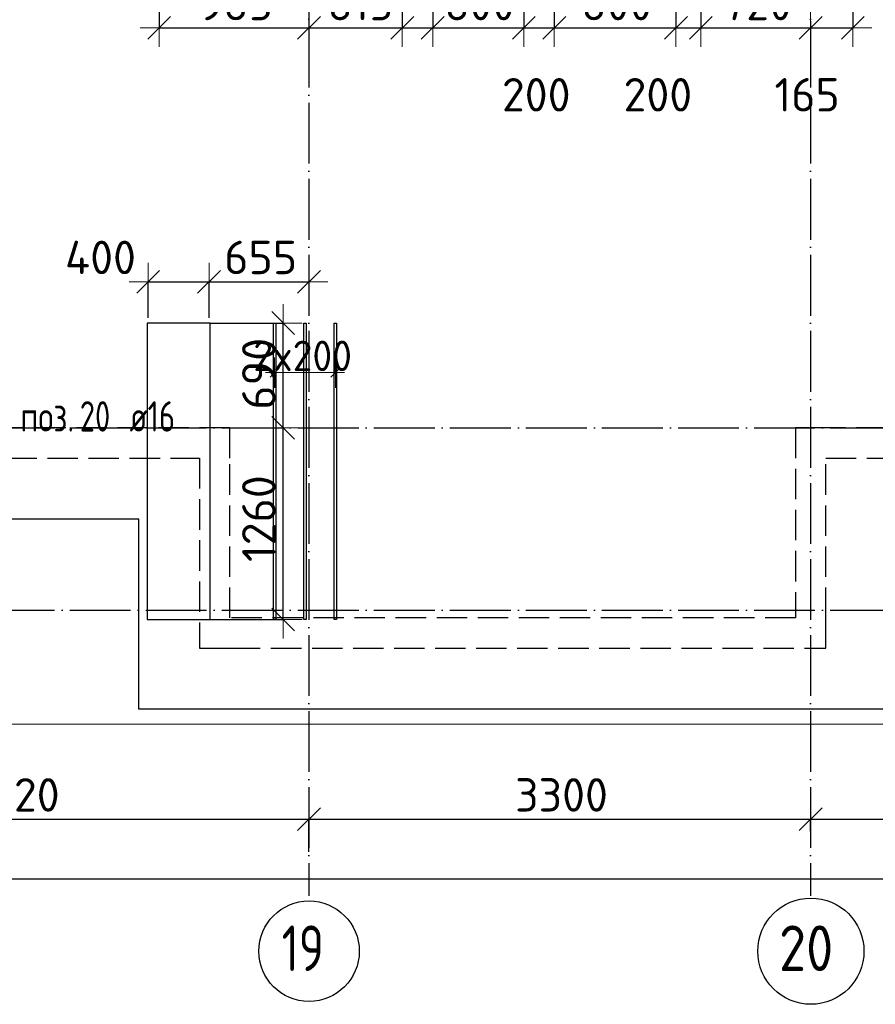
# Model space of a CAD drawing. Header units: millimetres. Extents: x 13527 to 139154, y -122592 to 61893.
# Tile 29 of 129: x 108877 to 114506, y -62592 to -56116. Entities that reach past the tile are written whole.
import ezdxf

# ---------------------------------------------------------------- set-up
doc = ezdxf.new("R2010")
doc.units = ezdxf.units.MM
doc.header["$PDMODE"] = 65
for name, pattern in [('______11', [500, 400, -50, 0, -50]), ('______2', [270, 200, -70]), ('______5', [1100, 800, -100, 100, -100])]:
    doc.linetypes.add(name, pattern=pattern)
for name, color, linetype, lineweight in [('Standard', 7, 'Continuous', 25), ('Размерная линия_ общее', 7, 'Continuous', 13), ('Стена_ общее', 7, 'Continuous', 35), ('Фундамент_ общее', 7, 'Continuous', 35)]:
    doc.layers.add(name, color=color, linetype=linetype, lineweight=lineweight)
doc.layers.add('Арм.стержн.Доп. Арм ниж.зоны У', color=7, linetype='Continuous', lineweight=35, true_color=0x1cff1c)
doc.layers.add('Осевая линия_ общее', color=7, linetype='______5', lineweight=13, true_color=0xa0a0a0)
doc.styles.add('ISOCPEUR', font='ISOCPEUR')
doc.dimstyles.new('DIMSTYLE_13', dxfattribs={"dimtxt": 220, "dimasz": 250, "dimexe": 0, "dimexo": 0, "dimgap": 110, "dimtad": 0, "dimdec": 0, "dimrnd": 5, "dimzin": 12, "dimdsep": 46, "dimtxsty": 'ISOCPEUR', "dimblk1": 'ALL_ML_STRICH', "dimblk2": 'ALL_ML_STRICH', "dimsah": 1, "dimcen": 0, "dimclrd": 7, "dimclre": 256, "dimclrt": 7, "dimadec": 0, "dimazin": 0, "dimtfac": 1, "dimtdec": 0, "dimtix": 1, "dimtmove": 2, "dimatfit": 3, "dimfxl": 0, "dimtvp": 1.2, "dimtzin": 0, "dimlwd": 0, "dimlwe": -3, "dimarcsym": 0})
doc.dimstyles.new('DIMSTYLE_16', dxfattribs={"dimtxt": 220, "dimasz": 250, "dimexe": 0, "dimexo": 0, "dimgap": 110, "dimtad": 2, "dimdec": 0, "dimrnd": 1, "dimzin": 12, "dimdsep": 46, "dimtxsty": 'ISOCPEUR', "dimblk1": 'ALL_ML_STRICH', "dimblk2": 'ALL_ML_STRICH', "dimsah": 1, "dimcen": 0, "dimclrd": 7, "dimclre": 256, "dimclrt": 7, "dimadec": 0, "dimazin": 0, "dimtfac": 1, "dimtdec": 0, "dimtix": 1, "dimtmove": 2, "dimatfit": 3, "dimfxl": 0, "dimtzin": 0, "dimlwd": 0, "dimlwe": -3, "dimarcsym": 0})
doc.dimstyles.new('DIMSTYLE_3', dxfattribs={"dimtxt": 220, "dimasz": 250, "dimexe": 0, "dimexo": 0, "dimgap": 110, "dimtad": 2, "dimdec": 0, "dimrnd": 5, "dimzin": 12, "dimdsep": 46, "dimtxsty": 'ISOCPEUR', "dimblk1": 'ALL_ML_STRICH', "dimblk2": 'ALL_ML_STRICH', "dimsah": 1, "dimcen": 0, "dimclrd": 7, "dimclre": 256, "dimclrt": 7, "dimadec": 0, "dimazin": 0, "dimtfac": 1, "dimtdec": 0, "dimtix": 1, "dimtmove": 2, "dimatfit": 3, "dimfxl": 0, "dimtvp": 1.2, "dimtzin": 0, "dimlwd": 0, "dimlwe": -3, "dimarcsym": 0})
doc.dimstyles.new('DIMSTYLE_5', dxfattribs={"dimtxt": 220, "dimasz": 250, "dimexe": 0, "dimexo": 0, "dimgap": 110, "dimtad": 2, "dimdec": 0, "dimrnd": 5, "dimzin": 12, "dimdsep": 46, "dimtxsty": 'ISOCPEUR', "dimblk1": 'ALL_ML_STRICH', "dimblk2": 'ALL_ML_STRICH', "dimsah": 1, "dimcen": 0, "dimclrd": 7, "dimclre": 256, "dimclrt": 7, "dimadec": 0, "dimazin": 0, "dimtfac": 1, "dimtdec": 0, "dimtix": 1, "dimtmove": 2, "dimatfit": 3, "dimfxl": 0, "dimtzin": 0, "dimlwd": 0, "dimlwe": -3, "dimarcsym": 0})

# ---------------------------------------------------------------- blocks, each defined once
blk = doc.blocks.new('СЛОЖНЫЙ_ОБЪЕКТ_3')
at = {"layer": 'Стена_ общее', "color": 9, "linetype": '______2', "lineweight": -3, "true_color": 0xc7c7c7, "transparency": 33554687}
for p, q in [((110260, -58800), (106960, -58800)), ((110260, -59000), (110260, -58800)), ((113980, -58800), (113980, -60050)), ((114180, -58800), (113980, -58800)), ((117280, -58800), (114180, -58800)), ((103660, -59000), (110060, -59000)), ((110060, -59000), (110060, -60250)), ((110260, -60050), (110260, -59000)), ((114180, -60050), (114180, -59000)), ((114180, -59000), (117280, -59000)), ((113980, -60050), (110260, -60050)), ((114180, -60250), (114180, -60050)), ((110060, -60250), (110260, -60250)), ((110260, -60250), (114180, -60250))]:
    blk.add_line(p, q, dxfattribs=at)
blk = doc.blocks.new('ALL_ML_STRICH')
at = {"color": 0, "linetype": 'ByBlock', "lineweight": -2}
for p, q in [((-0.3, -0.3), (0.3, 0.3)), ((0, -0.5), (0, 0.5)), ((-1, 0), (0.5, 0))]:
    blk.add_line(p, q, dxfattribs=at)
blk = doc.blocks.new('*D213')
at = {"layer": 'DEFPOINTS', "color": 7, "linetype": 'Continuous', "lineweight": 13, "transparency": 33554687}
for p in [(109722.7, -57839.5), (109722.7, -58176.8), (110122.7, -58176.8)]:
    blk.add_point(p, dxfattribs=at)
at = {"layer": 'Размерная линия_ общее', "color": 253, "linetype": 'Continuous', "lineweight": -2, "true_color": 0xa0a0a0, "transparency": 33554687}
for p, q in [((109722.7, -58076.8), (109722.7, -57839.5)), ((110122.7, -58076.8), (110122.7, -57839.5))]:
    blk.add_line(p, q, dxfattribs=at)
at = {"layer": 'Размерная линия_ общее', "color": 7, "linetype": 'Continuous', "lineweight": -2, "transparency": 33554687}
blk.add_line((109722.7, -57839.5), (110122.7, -57839.5), dxfattribs=at)
at = {"layer": 'Размерная линия_ общее', "color": 7, "linetype": 'Continuous', "lineweight": 13, "transparency": 33554687, "xscale": 250, "yscale": 250, "zscale": 250, "rotation": 180}
blk.add_blockref('ALL_ML_STRICH', (109722.7, -57839.5), dxfattribs=at)
at = {"layer": 'Размерная линия_ общее', "color": 7, "linetype": 'Continuous', "lineweight": 13, "transparency": 33554687, "xscale": 250, "yscale": 250, "zscale": 250}
blk.add_blockref('ALL_ML_STRICH', (110122.7, -57839.5), dxfattribs=at)
at = {"layer": 'Размерная линия_ общее', "color": 7, "linetype": 'Continuous', "lineweight": 13, "transparency": 33554687, "insert": (109408.4, -57679.4), "char_height": 220, "width": 660, "attachment_point": 5, "style": 'ISOCPEUR'}
blk.add_mtext('\\A1;{400}', dxfattribs=at)
blk = doc.blocks.new('*D214')
at = {"layer": 'DEFPOINTS', "color": 7, "linetype": 'Continuous', "lineweight": 13, "transparency": 33554687}
for p in [(110122.7, -57839.5), (110780, -57949.1), (110122.7, -58176.8)]:
    blk.add_point(p, dxfattribs=at)
at = {"layer": 'Размерная линия_ общее', "color": 253, "linetype": 'Continuous', "lineweight": -2, "true_color": 0xa0a0a0, "transparency": 33554687}
for p, q in [((110122.7, -58076.8), (110122.7, -57839.5)), ((110780, -57839.5), (110780, -57839.5))]:
    blk.add_line(p, q, dxfattribs=at)
at = {"layer": 'Размерная линия_ общее', "color": 7, "linetype": 'Continuous', "lineweight": -2, "transparency": 33554687}
blk.add_line((110122.7, -57839.5), (110780, -57839.5), dxfattribs=at)
at = {"layer": 'Размерная линия_ общее', "color": 7, "linetype": 'Continuous', "lineweight": 13, "transparency": 33554687, "xscale": 250, "yscale": 250, "zscale": 250, "rotation": 180}
blk.add_blockref('ALL_ML_STRICH', (110122.7, -57839.5), dxfattribs=at)
at = {"layer": 'Размерная линия_ общее', "color": 7, "linetype": 'Continuous', "lineweight": 13, "transparency": 33554687, "xscale": 250, "yscale": 250, "zscale": 250}
blk.add_blockref('ALL_ML_STRICH', (110780, -57839.5), dxfattribs=at)
at = {"layer": 'Размерная линия_ общее', "color": 7, "linetype": 'Continuous', "lineweight": 13, "transparency": 33554687, "insert": (110462.4, -57679.5), "char_height": 220, "width": 660, "attachment_point": 5, "style": 'ISOCPEUR'}
blk.add_mtext('\\A1;{655}', dxfattribs=at)
blk = doc.blocks.new('*D215')
at = {"layer": 'DEFPOINTS', "color": 7, "linetype": 'Continuous', "lineweight": 13, "transparency": 33554687}
for p in [(110610.7, -58800), (109998.4, -60060.9), (110610.1, -60060.9)]:
    blk.add_point(p, dxfattribs=at)
at = {"layer": 'Размерная линия_ общее', "color": 253, "linetype": 'Continuous', "lineweight": -2, "true_color": 0xa0a0a0, "transparency": 33554687}
for p, q in [((110610.1, -58800), (110610.1, -58800)), ((110098.4, -60060.9), (110610.1, -60060.9))]:
    blk.add_line(p, q, dxfattribs=at)
at = {"layer": 'Размерная линия_ общее', "color": 7, "linetype": 'Continuous', "lineweight": -2, "transparency": 33554687}
blk.add_line((110610.1, -60060.9), (110610.1, -58800), dxfattribs=at)
at = {"layer": 'Размерная линия_ общее', "color": 7, "linetype": 'Continuous', "lineweight": 13, "transparency": 33554687, "xscale": 250, "yscale": 250, "zscale": 250}
for p, rotation in [((110610.1, -58800), 90), ((110610.1, -60060.9), 270)]:
    blk.add_blockref('ALL_ML_STRICH', p, dxfattribs=dict(at, rotation=rotation))
at = {"layer": 'Размерная линия_ общее', "color": 7, "linetype": 'Continuous', "lineweight": 13, "transparency": 33554687, "insert": (110450.1, -59397.4), "char_height": 220, "width": 880, "attachment_point": 5, "rotation": 90, "style": 'ISOCPEUR'}
blk.add_mtext('\\A1;{1260}', dxfattribs=at)
blk = doc.blocks.new('*D216')
at = {"layer": 'DEFPOINTS', "color": 7, "linetype": 'Continuous', "lineweight": 13, "transparency": 33554687}
for p in [(110028.4, -58110.9), (110610.1, -58800), (110610.7, -58800)]:
    blk.add_point(p, dxfattribs=at)
at = {"layer": 'Размерная линия_ общее', "color": 253, "linetype": 'Continuous', "lineweight": -2, "true_color": 0xa0a0a0, "transparency": 33554687}
for p, q in [((110128.4, -58110.9), (110610.1, -58110.9)), ((110610.1, -58800), (110610.1, -58800))]:
    blk.add_line(p, q, dxfattribs=at)
at = {"layer": 'Размерная линия_ общее', "color": 7, "linetype": 'Continuous', "lineweight": -2, "transparency": 33554687}
blk.add_line((110610.1, -58800), (110610.1, -58110.9), dxfattribs=at)
at = {"layer": 'Размерная линия_ общее', "color": 7, "linetype": 'Continuous', "lineweight": 13, "transparency": 33554687, "xscale": 250, "yscale": 250, "zscale": 250}
for p, rotation in [((110610.1, -58110.9), 90), ((110610.1, -58800), 270)]:
    blk.add_blockref('ALL_ML_STRICH', p, dxfattribs=dict(at, rotation=rotation))
at = {"layer": 'Размерная линия_ общее', "color": 7, "linetype": 'Continuous', "lineweight": 13, "transparency": 33554687, "insert": (110450.1, -58444.4), "char_height": 220, "width": 660, "attachment_point": 5, "rotation": 90, "style": 'ISOCPEUR'}
blk.add_mtext('\\A1;{690}', dxfattribs=at)
blk = doc.blocks.new('*D237')
at = {"layer": 'DEFPOINTS', "color": 7, "linetype": 'Continuous', "lineweight": 13, "transparency": 33554687}
for p in [(109794, -54209.7), (110780, -54749.9), (109794, -56169.6)]:
    blk.add_point(p, dxfattribs=at)
at = {"layer": 'Размерная линия_ общее', "color": 253, "linetype": 'Continuous', "lineweight": -2, "true_color": 0xa0a0a0, "transparency": 33554687}
for p, q in [((109794, -54309.7), (109794, -56169.6)), ((110780, -54849.9), (110780, -56169.6))]:
    blk.add_line(p, q, dxfattribs=at)
at = {"layer": 'Размерная линия_ общее', "color": 7, "linetype": 'Continuous', "lineweight": -2, "transparency": 33554687}
blk.add_line((109794, -56169.6), (110780, -56169.6), dxfattribs=at)
at = {"layer": 'Размерная линия_ общее', "color": 7, "linetype": 'Continuous', "lineweight": 13, "transparency": 33554687, "xscale": 250, "yscale": 250, "zscale": 250, "rotation": 180}
blk.add_blockref('ALL_ML_STRICH', (109794, -56169.6), dxfattribs=at)
at = {"layer": 'Размерная линия_ общее', "color": 7, "linetype": 'Continuous', "lineweight": 13, "transparency": 33554687, "xscale": 250, "yscale": 250, "zscale": 250}
blk.add_blockref('ALL_ML_STRICH', (110780, -56169.6), dxfattribs=at)
at = {"layer": 'Размерная линия_ общее', "color": 7, "linetype": 'Continuous', "lineweight": 13, "transparency": 33554687, "insert": (110298, -56009.6), "char_height": 220, "width": 660, "attachment_point": 5, "style": 'ISOCPEUR'}
blk.add_mtext('\\A1;{985}', dxfattribs=at)
blk = doc.blocks.new('*D238')
at = {"layer": 'DEFPOINTS', "color": 7, "linetype": 'Continuous', "lineweight": 13, "transparency": 33554687}
for p in [(111394, -54213.8), (110780, -54749.9), (110780, -56169.6)]:
    blk.add_point(p, dxfattribs=at)
at = {"layer": 'Размерная линия_ общее', "color": 253, "linetype": 'Continuous', "lineweight": -2, "true_color": 0xa0a0a0, "transparency": 33554687}
for p, q in [((111394, -54313.8), (111394, -56169.6)), ((110780, -54849.9), (110780, -56169.6))]:
    blk.add_line(p, q, dxfattribs=at)
at = {"layer": 'Размерная линия_ общее', "color": 7, "linetype": 'Continuous', "lineweight": -2, "transparency": 33554687}
blk.add_line((110780, -56169.6), (111394, -56169.6), dxfattribs=at)
at = {"layer": 'Размерная линия_ общее', "color": 7, "linetype": 'Continuous', "lineweight": 13, "transparency": 33554687, "xscale": 250, "yscale": 250, "zscale": 250, "rotation": 180}
blk.add_blockref('ALL_ML_STRICH', (110780, -56169.6), dxfattribs=at)
at = {"layer": 'Размерная линия_ общее', "color": 7, "linetype": 'Continuous', "lineweight": 13, "transparency": 33554687, "xscale": 250, "yscale": 250, "zscale": 250}
blk.add_blockref('ALL_ML_STRICH', (111394, -56169.6), dxfattribs=at)
at = {"layer": 'Размерная линия_ общее', "color": 7, "linetype": 'Continuous', "lineweight": 13, "transparency": 33554687, "insert": (111120, -56009.6), "char_height": 220, "width": 660, "attachment_point": 5, "style": 'ISOCPEUR'}
blk.add_mtext('\\A1;{615}', dxfattribs=at)
blk = doc.blocks.new('*D239')
at = {"layer": 'DEFPOINTS', "color": 7, "linetype": 'Continuous', "lineweight": 13, "transparency": 33554687}
for p in [(111394, -54213.8), (111594, -54584.4), (111394, -56169.6)]:
    blk.add_point(p, dxfattribs=at)
at = {"layer": 'Размерная линия_ общее', "color": 253, "linetype": 'Continuous', "lineweight": -2, "true_color": 0xa0a0a0, "transparency": 33554687}
for p, q in [((111394, -54313.8), (111394, -56169.6)), ((111594, -54684.4), (111594, -56169.6))]:
    blk.add_line(p, q, dxfattribs=at)
at = {"layer": 'Размерная линия_ общее', "color": 7, "linetype": 'Continuous', "lineweight": -2, "transparency": 33554687}
blk.add_line((111394, -56169.6), (111594, -56169.6), dxfattribs=at)
at = {"layer": 'Размерная линия_ общее', "color": 7, "linetype": 'Continuous', "lineweight": 13, "transparency": 33554687, "xscale": 250, "yscale": 250, "zscale": 250, "rotation": 180}
blk.add_blockref('ALL_ML_STRICH', (111394, -56169.6), dxfattribs=at)
at = {"layer": 'Размерная линия_ общее', "color": 7, "linetype": 'Continuous', "lineweight": 13, "transparency": 33554687, "xscale": 250, "yscale": 250, "zscale": 250}
blk.add_blockref('ALL_ML_STRICH', (111594, -56169.6), dxfattribs=at)
at = {"layer": 'Размерная линия_ общее', "color": 7, "linetype": 'Continuous', "lineweight": 13, "transparency": 33554687, "insert": (112275, -56609.6), "char_height": 220, "width": 660, "attachment_point": 5, "style": 'ISOCPEUR'}
blk.add_mtext('\\A1;{200}', dxfattribs=at)
blk = doc.blocks.new('*D240')
at = {"layer": 'DEFPOINTS', "color": 7, "linetype": 'Continuous', "lineweight": 13, "transparency": 33554687}
for p in [(111594, -54584.4), (112194, -54643.7), (111594, -56169.6)]:
    blk.add_point(p, dxfattribs=at)
at = {"layer": 'Размерная линия_ общее', "color": 253, "linetype": 'Continuous', "lineweight": -2, "true_color": 0xa0a0a0, "transparency": 33554687}
for p, q in [((111594, -54684.4), (111594, -56169.6)), ((112194, -54743.7), (112194, -56169.6))]:
    blk.add_line(p, q, dxfattribs=at)
at = {"layer": 'Размерная линия_ общее', "color": 7, "linetype": 'Continuous', "lineweight": -2, "transparency": 33554687}
blk.add_line((111594, -56169.6), (112194, -56169.6), dxfattribs=at)
at = {"layer": 'Размерная линия_ общее', "color": 7, "linetype": 'Continuous', "lineweight": 13, "transparency": 33554687, "xscale": 250, "yscale": 250, "zscale": 250, "rotation": 180}
blk.add_blockref('ALL_ML_STRICH', (111594, -56169.6), dxfattribs=at)
at = {"layer": 'Размерная линия_ общее', "color": 7, "linetype": 'Continuous', "lineweight": 13, "transparency": 33554687, "xscale": 250, "yscale": 250, "zscale": 250}
blk.add_blockref('ALL_ML_STRICH', (112194, -56169.6), dxfattribs=at)
at = {"layer": 'Размерная линия_ общее', "color": 7, "linetype": 'Continuous', "lineweight": 13, "transparency": 33554687, "insert": (111905, -56009.6), "char_height": 220, "width": 660, "attachment_point": 5, "style": 'ISOCPEUR'}
blk.add_mtext('\\A1;{600}', dxfattribs=at)
blk = doc.blocks.new('*D241')
at = {"layer": 'DEFPOINTS', "color": 7, "linetype": 'Continuous', "lineweight": 13, "transparency": 33554687}
for p in [(112194, -54643.7), (112394, -54897.7), (112194, -56169.6)]:
    blk.add_point(p, dxfattribs=at)
at = {"layer": 'Размерная линия_ общее', "color": 253, "linetype": 'Continuous', "lineweight": -2, "true_color": 0xa0a0a0, "transparency": 33554687}
for p, q in [((112194, -54743.7), (112194, -56169.6)), ((112394, -54997.7), (112394, -56169.6))]:
    blk.add_line(p, q, dxfattribs=at)
at = {"layer": 'Размерная линия_ общее', "color": 7, "linetype": 'Continuous', "lineweight": -2, "transparency": 33554687}
blk.add_line((112194, -56169.6), (112394, -56169.6), dxfattribs=at)
at = {"layer": 'Размерная линия_ общее', "color": 7, "linetype": 'Continuous', "lineweight": 13, "transparency": 33554687, "xscale": 250, "yscale": 250, "zscale": 250, "rotation": 180}
blk.add_blockref('ALL_ML_STRICH', (112194, -56169.6), dxfattribs=at)
at = {"layer": 'Размерная линия_ общее', "color": 7, "linetype": 'Continuous', "lineweight": 13, "transparency": 33554687, "xscale": 250, "yscale": 250, "zscale": 250}
blk.add_blockref('ALL_ML_STRICH', (112394, -56169.6), dxfattribs=at)
at = {"layer": 'Размерная линия_ общее', "color": 7, "linetype": 'Continuous', "lineweight": 13, "transparency": 33554687, "insert": (113075, -56609.6), "char_height": 220, "width": 660, "attachment_point": 5, "style": 'ISOCPEUR'}
blk.add_mtext('\\A1;{200}', dxfattribs=at)
blk = doc.blocks.new('*D242')
at = {"layer": 'DEFPOINTS', "color": 7, "linetype": 'Continuous', "lineweight": 13, "transparency": 33554687}
for p in [(112394, -54897.7), (113194, -54891.8), (112394, -56169.6)]:
    blk.add_point(p, dxfattribs=at)
at = {"layer": 'Размерная линия_ общее', "color": 253, "linetype": 'Continuous', "lineweight": -2, "true_color": 0xa0a0a0, "transparency": 33554687}
for p, q in [((112394, -54997.7), (112394, -56169.6)), ((113194, -54991.8), (113194, -56169.6))]:
    blk.add_line(p, q, dxfattribs=at)
at = {"layer": 'Размерная линия_ общее', "color": 7, "linetype": 'Continuous', "lineweight": -2, "transparency": 33554687}
blk.add_line((112394, -56169.6), (113194, -56169.6), dxfattribs=at)
at = {"layer": 'Размерная линия_ общее', "color": 7, "linetype": 'Continuous', "lineweight": 13, "transparency": 33554687, "xscale": 250, "yscale": 250, "zscale": 250, "rotation": 180}
blk.add_blockref('ALL_ML_STRICH', (112394, -56169.6), dxfattribs=at)
at = {"layer": 'Размерная линия_ общее', "color": 7, "linetype": 'Continuous', "lineweight": 13, "transparency": 33554687, "xscale": 250, "yscale": 250, "zscale": 250}
blk.add_blockref('ALL_ML_STRICH', (113194, -56169.6), dxfattribs=at)
at = {"layer": 'Размерная линия_ общее', "color": 7, "linetype": 'Continuous', "lineweight": 13, "transparency": 33554687, "insert": (112805, -56009.6), "char_height": 220, "width": 660, "attachment_point": 5, "style": 'ISOCPEUR'}
blk.add_mtext('\\A1;{800}', dxfattribs=at)
blk = doc.blocks.new('*D243')
at = {"layer": 'DEFPOINTS', "color": 7, "linetype": 'Continuous', "lineweight": 13, "transparency": 33554687}
for p in [(113194, -54891.8), (113357.7, -55344.7), (113194, -56169.6)]:
    blk.add_point(p, dxfattribs=at)
at = {"layer": 'Размерная линия_ общее', "color": 253, "linetype": 'Continuous', "lineweight": -2, "true_color": 0xa0a0a0, "transparency": 33554687}
for p, q in [((113194, -54991.8), (113194, -56169.6)), ((113357.7, -55444.7), (113357.7, -56169.6))]:
    blk.add_line(p, q, dxfattribs=at)
at = {"layer": 'Размерная линия_ общее', "color": 7, "linetype": 'Continuous', "lineweight": -2, "transparency": 33554687}
blk.add_line((113194, -56169.6), (113357.7, -56169.6), dxfattribs=at)
at = {"layer": 'Размерная линия_ общее', "color": 7, "linetype": 'Continuous', "lineweight": 13, "transparency": 33554687, "xscale": 250, "yscale": 250, "zscale": 250, "rotation": 180}
blk.add_blockref('ALL_ML_STRICH', (113194, -56169.6), dxfattribs=at)
at = {"layer": 'Размерная линия_ общее', "color": 7, "linetype": 'Continuous', "lineweight": 13, "transparency": 33554687, "xscale": 250, "yscale": 250, "zscale": 250}
blk.add_blockref('ALL_ML_STRICH', (113357.7, -56169.6), dxfattribs=at)
at = {"layer": 'Размерная линия_ общее', "color": 7, "linetype": 'Continuous', "lineweight": 13, "transparency": 33554687, "insert": (114056.9, -56609.6), "char_height": 220, "width": 660, "attachment_point": 5, "style": 'ISOCPEUR'}
blk.add_mtext('\\A1;{165}', dxfattribs=at)
blk = doc.blocks.new('*D244')
at = {"layer": 'DEFPOINTS', "color": 7, "linetype": 'Continuous', "lineweight": 13, "transparency": 33554687}
for p in [(113357.7, -55344.7), (114080, -56026.2), (113357.7, -56169.6)]:
    blk.add_point(p, dxfattribs=at)
at = {"layer": 'Размерная линия_ общее', "color": 253, "linetype": 'Continuous', "lineweight": -2, "true_color": 0xa0a0a0, "transparency": 33554687}
for p, q in [((113357.7, -55444.7), (113357.7, -56169.6)), ((114080, -56126.2), (114080, -56169.6))]:
    blk.add_line(p, q, dxfattribs=at)
at = {"layer": 'Размерная линия_ общее', "color": 7, "linetype": 'Continuous', "lineweight": -2, "transparency": 33554687}
blk.add_line((113357.7, -56169.6), (114080, -56169.6), dxfattribs=at)
at = {"layer": 'Размерная линия_ общее', "color": 7, "linetype": 'Continuous', "lineweight": 13, "transparency": 33554687, "xscale": 250, "yscale": 250, "zscale": 250, "rotation": 180}
blk.add_blockref('ALL_ML_STRICH', (113357.7, -56169.6), dxfattribs=at)
at = {"layer": 'Размерная линия_ общее', "color": 7, "linetype": 'Continuous', "lineweight": 13, "transparency": 33554687, "xscale": 250, "yscale": 250, "zscale": 250}
blk.add_blockref('ALL_ML_STRICH', (114080, -56169.6), dxfattribs=at)
at = {"layer": 'Размерная линия_ общее', "color": 7, "linetype": 'Continuous', "lineweight": 13, "transparency": 33554687, "insert": (113729.9, -56009.6), "char_height": 220, "width": 660, "attachment_point": 5, "style": 'ISOCPEUR'}
blk.add_mtext('\\A1;{720}', dxfattribs=at)
blk = doc.blocks.new('*D245')
at = {"layer": 'DEFPOINTS', "color": 7, "linetype": 'Continuous', "lineweight": 13, "transparency": 33554687}
for p in [(114357.7, -55332.5), (114080, -56026.2), (114080, -56169.6)]:
    blk.add_point(p, dxfattribs=at)
at = {"layer": 'Размерная линия_ общее', "color": 253, "linetype": 'Continuous', "lineweight": -2, "true_color": 0xa0a0a0, "transparency": 33554687}
for p, q in [((114357.7, -55432.5), (114357.7, -56169.6)), ((114080, -56126.2), (114080, -56169.6))]:
    blk.add_line(p, q, dxfattribs=at)
at = {"layer": 'Размерная линия_ общее', "color": 7, "linetype": 'Continuous', "lineweight": -2, "transparency": 33554687}
blk.add_line((114080, -56169.6), (114357.7, -56169.6), dxfattribs=at)
at = {"layer": 'Размерная линия_ общее', "color": 7, "linetype": 'Continuous', "lineweight": 13, "transparency": 33554687, "xscale": 250, "yscale": 250, "zscale": 250, "rotation": 180}
blk.add_blockref('ALL_ML_STRICH', (114080, -56169.6), dxfattribs=at)
at = {"layer": 'Размерная линия_ общее', "color": 7, "linetype": 'Continuous', "lineweight": 13, "transparency": 33554687, "xscale": 250, "yscale": 250, "zscale": 250}
blk.add_blockref('ALL_ML_STRICH', (114357.7, -56169.6), dxfattribs=at)
at = {"layer": 'Размерная линия_ общее', "color": 7, "linetype": 'Continuous', "lineweight": 13, "transparency": 33554687, "insert": (114999.9, -56609.6), "char_height": 220, "width": 660, "attachment_point": 5, "style": 'ISOCPEUR'}
blk.add_mtext('\\A1;{280}', dxfattribs=at)
blk = doc.blocks.new('*D611')
at = {"layer": 'DEFPOINTS', "color": 7, "linetype": 'Continuous', "lineweight": 13, "transparency": 33554687}
for p in [(106860, -61374.3), (106860, -61607.9), (110780, -61607.9)]:
    blk.add_point(p, dxfattribs=at)
at = {"layer": 'Размерная линия_ общее', "color": 253, "linetype": 'Continuous', "lineweight": -2, "true_color": 0xa0a0a0, "transparency": 33554687}
for p, q in [((106860, -61587.9), (106860, -61374.3)), ((110780, -61587.9), (110780, -61374.3))]:
    blk.add_line(p, q, dxfattribs=at)
at = {"layer": 'Размерная линия_ общее', "color": 7, "linetype": 'Continuous', "lineweight": -2, "transparency": 33554687}
blk.add_line((106860, -61374.3), (110780, -61374.3), dxfattribs=at)
at = {"layer": 'Размерная линия_ общее', "color": 7, "linetype": 'Continuous', "lineweight": 13, "transparency": 33554687, "xscale": 250, "yscale": 250, "zscale": 250, "rotation": 180}
blk.add_blockref('ALL_ML_STRICH', (106860, -61374.3), dxfattribs=at)
at = {"layer": 'Размерная линия_ общее', "color": 7, "linetype": 'Continuous', "lineweight": 13, "transparency": 33554687, "xscale": 250, "yscale": 250, "zscale": 250}
blk.add_blockref('ALL_ML_STRICH', (110780, -61374.3), dxfattribs=at)
at = {"layer": 'Размерная линия_ общее', "color": 7, "linetype": 'Continuous', "lineweight": 13, "transparency": 33554687, "insert": (108831, -61214.3), "char_height": 220, "width": 880, "attachment_point": 5, "style": 'ISOCPEUR'}
blk.add_mtext('\\A1;{3920}', dxfattribs=at)
blk = doc.blocks.new('*D612')
at = {"layer": 'DEFPOINTS', "color": 7, "linetype": 'Continuous', "lineweight": 13, "transparency": 33554687}
for p in [(110780, -61374.3), (114080, -61473), (110780, -61607.9)]:
    blk.add_point(p, dxfattribs=at)
at = {"layer": 'Размерная линия_ общее', "color": 253, "linetype": 'Continuous', "lineweight": -2, "true_color": 0xa0a0a0, "transparency": 33554687}
for p, q in [((110780, -61587.9), (110780, -61374.3)), ((114080, -61453), (114080, -61374.3))]:
    blk.add_line(p, q, dxfattribs=at)
at = {"layer": 'Размерная линия_ общее', "color": 7, "linetype": 'Continuous', "lineweight": -2, "transparency": 33554687}
blk.add_line((110780, -61374.3), (114080, -61374.3), dxfattribs=at)
at = {"layer": 'Размерная линия_ общее', "color": 7, "linetype": 'Continuous', "lineweight": 13, "transparency": 33554687, "xscale": 250, "yscale": 250, "zscale": 250, "rotation": 180}
blk.add_blockref('ALL_ML_STRICH', (110780, -61374.3), dxfattribs=at)
at = {"layer": 'Размерная линия_ общее', "color": 7, "linetype": 'Continuous', "lineweight": 13, "transparency": 33554687, "xscale": 250, "yscale": 250, "zscale": 250}
blk.add_blockref('ALL_ML_STRICH', (114080, -61374.3), dxfattribs=at)
at = {"layer": 'Размерная линия_ общее', "color": 7, "linetype": 'Continuous', "lineweight": 13, "transparency": 33554687, "insert": (112441, -61214.3), "char_height": 220, "width": 880, "attachment_point": 5, "style": 'ISOCPEUR'}
blk.add_mtext('\\A1;{3300}', dxfattribs=at)
blk = doc.blocks.new('*D613')
at = {"layer": 'DEFPOINTS', "color": 7, "linetype": 'Continuous', "lineweight": 13, "transparency": 33554687}
for p in [(114080, -61374.3), (117380, -61386.3), (114080, -61473)]:
    blk.add_point(p, dxfattribs=at)
at = {"layer": 'Размерная линия_ общее', "color": 253, "linetype": 'Continuous', "lineweight": -2, "true_color": 0xa0a0a0, "transparency": 33554687}
for p, q in [((114080, -61453), (114080, -61374.3)), ((117380, -61406.3), (117380, -61374.3))]:
    blk.add_line(p, q, dxfattribs=at)
at = {"layer": 'Размерная линия_ общее', "color": 7, "linetype": 'Continuous', "lineweight": -2, "transparency": 33554687}
blk.add_line((114080, -61374.3), (117380, -61374.3), dxfattribs=at)
at = {"layer": 'Размерная линия_ общее', "color": 7, "linetype": 'Continuous', "lineweight": 13, "transparency": 33554687, "xscale": 250, "yscale": 250, "zscale": 250, "rotation": 180}
blk.add_blockref('ALL_ML_STRICH', (114080, -61374.3), dxfattribs=at)
at = {"layer": 'Размерная линия_ общее', "color": 7, "linetype": 'Continuous', "lineweight": 13, "transparency": 33554687, "xscale": 250, "yscale": 250, "zscale": 250}
blk.add_blockref('ALL_ML_STRICH', (117380, -61374.3), dxfattribs=at)
at = {"layer": 'Размерная линия_ общее', "color": 7, "linetype": 'Continuous', "lineweight": 13, "transparency": 33554687, "insert": (115741, -61214.3), "char_height": 220, "width": 880, "attachment_point": 5, "style": 'ISOCPEUR'}
blk.add_mtext('\\A1;{3300}', dxfattribs=at)
blk = doc.blocks.new('*D614')
at = {"layer": 'DEFPOINTS', "color": 7, "linetype": 'Continuous', "lineweight": 13, "transparency": 33554687}
for p in [(75300, -61766.4), (75300, -61877.9), (117380, -61877.9)]:
    blk.add_point(p, dxfattribs=at)
at = {"layer": 'Размерная линия_ общее', "color": 253, "linetype": 'Continuous', "lineweight": -2, "true_color": 0xa0a0a0, "transparency": 33554687}
for p, q in [((75300, -61977.9), (75300, -61766.4)), ((117380, -61977.9), (117380, -61766.4))]:
    blk.add_line(p, q, dxfattribs=at)
at = {"layer": 'Размерная линия_ общее', "color": 7, "linetype": 'Continuous', "lineweight": -2, "transparency": 33554687}
blk.add_line((75300, -61766.4), (117380, -61766.4), dxfattribs=at)
at = {"layer": 'Размерная линия_ общее', "color": 7, "linetype": 'Continuous', "lineweight": 13, "transparency": 33554687, "xscale": 250, "yscale": 250, "zscale": 250, "rotation": 180}
blk.add_blockref('ALL_ML_STRICH', (75300, -61766.4), dxfattribs=at)
at = {"layer": 'Размерная линия_ общее', "color": 7, "linetype": 'Continuous', "lineweight": 13, "transparency": 33554687, "xscale": 250, "yscale": 250, "zscale": 250}
blk.add_blockref('ALL_ML_STRICH', (117380, -61766.4), dxfattribs=at)
at = {"layer": 'Размерная линия_ общее', "color": 7, "linetype": 'Continuous', "lineweight": 13, "transparency": 33554687, "insert": (96340, -61606.4), "char_height": 220, "width": 1100, "attachment_point": 5, "style": 'ISOCPEUR'}
blk.add_mtext('\\A1;{42080}', dxfattribs=at)

msp = doc.modelspace()

# ---------------------------------------------------------------- linework, layer by layer
at = {"layer": 'Standard', "color": 7, "linetype": 'Continuous', "lineweight": 13, "transparency": 33554687}
msp.add_lwpolyline([(75100, -60750), (117980, -60750), (117980, -43560), (75100, -43560), (75100, -60750)], dxfattribs=at)
at = {"layer": 'Арм.стержн.Доп. Арм ниж.зоны У', "color": 253, "linetype": 'Continuous', "lineweight": -3, "true_color": 0xa0a0a0, "transparency": 33554687}
for p, q in [((110553.7, -58436.8), (110553.7, -58336.8)), ((110953.7, -58436.8), (110953.7, -58336.8)), ((110553.7, -58436.8), (110553.7, -58536.8)), ((110953.7, -58436.8), (110953.7, -58536.8))]:
    msp.add_line(p, q, dxfattribs=at)
at = {"layer": 'Арм.стержн.Доп. Арм ниж.зоны У', "color": 7, "linetype": 'Continuous', "lineweight": 25, "transparency": 33554687}
for p, q in [((110523.7, -58466.8), (110583.7, -58406.8)), ((110923.7, -58466.8), (110983.7, -58406.8))]:
    msp.add_line(p, q, dxfattribs=at)
at = {"layer": 'Арм.стержн.Доп. Арм ниж.зоны У', "color": 7, "linetype": 'Continuous', "lineweight": 13, "transparency": 33554687}
for p, q in [((110553.7, -58436.8), (110493.7, -58436.8)), ((110553.7, -58436.8), (110953.7, -58436.8)), ((110953.7, -58436.8), (111013.7, -58436.8))]:
    msp.add_line(p, q, dxfattribs=at)
at = {"layer": 'Арм.стержн.Доп. Арм ниж.зоны У', "color": 52, "linetype": 'Continuous', "lineweight": 25, "transparency": 33554687}
msp.add_lwpolyline([(110130.7, -60060.9), (110130.7, -58110.9), (109714.7, -58110.9), (109714.7, -60060.9), (110130.7, -60060.9)], dxfattribs=at)
at = {"layer": 'Арм.стержн.Доп. Арм ниж.зоны У', "color": 41, "linetype": 'Continuous', "lineweight": 25, "transparency": 33554687}
for points in [[(110561.7, -58110.9), (110561.7, -60060.9), (110545.7, -60060.9), (110545.7, -58110.9), (110561.7, -58110.9)], [(110761.7, -58110.9), (110761.7, -60060.9), (110745.7, -60060.9), (110745.7, -58110.9), (110761.7, -58110.9)], [(110961.7, -58110.9), (110961.7, -60060.9), (110945.7, -60060.9), (110945.7, -58110.9), (110961.7, -58110.9)]]:
    msp.add_lwpolyline(points, dxfattribs=at)
at = {"layer": 'Осевая линия_ общее', "color": 253, "linetype": '______11', "lineweight": -3, "true_color": 0xa0a0a0, "transparency": 33554687}
for p, q in [((110780, -43660), (110780, -61877.9)), ((114080, -43660), (114080, -61877.9)), ((75200, -58800), (119325.4, -58800)), ((75200, -60000), (119325.4, -60000))]:
    msp.add_line(p, q, dxfattribs=at)
at = {"layer": 'Осевая линия_ общее', "color": 7, "linetype": 'Continuous', "lineweight": -3, "transparency": 33554687}
for centre, radius in [((114081.8, -62242.4), 349.3), ((110780.4, -62242.4), 330.4)]:
    msp.add_circle(centre, radius, dxfattribs=at)
at = {"layer": 'Фундамент_ общее', "color": 7, "lineweight": 25, "transparency": 33554687}
for p, q in [((109660, -59400), (104060, -59400)), ((109660, -60650), (109660, -59400)), ((114580, -60650), (109660, -60650))]:
    msp.add_line(p, q, dxfattribs=at)
at = {"layer": 'Фундамент_ общее', "color": 7, "linetype": 'Continuous', "lineweight": 25, "transparency": 33554687}
for p, q in [((109660, -59400), (104060, -59400)), ((109660, -60650), (109660, -59400)), ((114580, -60650), (109660, -60650))]:
    msp.add_line(p, q, dxfattribs=at)

# ---------------------------------------------------------------- block references
at = {"layer": 'Стена_ общее', "color": 9, "linetype": '______2', "lineweight": -3, "true_color": 0xc7c7c7, "transparency": 33554687}
msp.add_blockref('СЛОЖНЫЙ_ОБЪЕКТ_3', (0, 0), dxfattribs=at)

# ---------------------------------------------------------------- texts
at = {"layer": 'Арм.стержн.Доп. Арм ниж.зоны У', "color": 7, "linetype": 'Continuous', "lineweight": 13, "transparency": 33554687, "insert": (110413.7, -58426.8), "char_height": 200, "width": 793.963, "attachment_point": 7, "style": 'ISOCPEUR'}
msp.add_mtext('\\W0.95;2x200', dxfattribs=at)
at = {"layer": 'Арм.стержн.Доп. Арм ниж.зоны У', "color": 7, "linetype": 'Continuous', "lineweight": 25, "transparency": 33554687, "char_height": 200, "attachment_point": 7, "style": 'ISOCPEUR'}
for s, insert, width in [('\\W0.73;20', (109272.6, -58824.9), 306.006), ('\\W0.74; ø16 ', (109505.9, -58824.9), 624.254), ('\\W0.77;поз.', (108880.9, -58824.9), 468.039)]:
    msp.add_mtext(s, dxfattribs=dict(at, insert=insert, width=width))
at = {"layer": 'Осевая линия_ общее', "color": 7, "linetype": 'Continuous', "lineweight": -3, "transparency": 33554687, "char_height": 300, "attachment_point": 7, "style": 'ISOCPEUR'}
for s, insert, width in [('\\W0.75;19', (110600.4, -62372.9), 472.281), ('\\W0.87;20', (113871.8, -62372.9), 550.812)]:
    msp.add_mtext(s, dxfattribs=dict(at, insert=insert, width=width))

# ---------------------------------------------------------------- dimensions: what is measured, and where the dimension line sits
at = {"layer": 'Размерная линия_ общее', "color": 7, "linetype": 'Continuous', "lineweight": 13, "transparency": 33554687}
for base, p1, p2, dimstyle, picture, middle in [((110780, -56169.6), (109794, -54309.7), (110780, -54849.9), 'DIMSTYLE_5', '*D237', (110298, -56009.6)), ((111394, -56169.6), (110780, -54849.9), (111394, -54313.8), 'DIMSTYLE_3', '*D238', (111120, -56009.6)), ((111594, -56169.6), (111394, -54313.8), (111594, -54684.4), 'DIMSTYLE_13', '*D239', (112275, -56609.6)), ((112194, -56169.6), (111594, -54684.4), (112194, -54743.7), 'DIMSTYLE_3', '*D240', (111905, -56009.6)), ((112394, -56169.6), (112194, -54743.7), (112394, -54997.7), 'DIMSTYLE_13', '*D241', (113075, -56609.6)), ((113194, -56169.6), (112394, -54997.7), (113194, -54991.8), 'DIMSTYLE_5', '*D242', (112805, -56009.6)), ((113357.7, -56169.6), (113194, -54991.8), (113357.7, -55444.7), 'DIMSTYLE_13', '*D243', (114056.9, -56609.6)), ((114080, -56169.6), (113357.7, -55444.7), (114080, -56126.2), 'DIMSTYLE_5', '*D244', (113729.9, -56009.6)), ((114357.7, -56169.6), (114080, -56126.2), (114357.7, -55432.5), 'DIMSTYLE_13', '*D245', (114999.9, -56609.6)), ((110122.7, -57839.5), (109722.7, -58076.8), (110122.7, -58076.8), 'DIMSTYLE_3', '*D213', (109408.4, -57679.4)), ((110780, -57839.5), (110122.7, -58076.8), (110780, -57839.5), 'DIMSTYLE_5', '*D214', (110462.4, -57679.5)), ((110780, -61374.3), (106860, -61587.9), (110780, -61587.9), 'DIMSTYLE_5', '*D611', (108831, -61214.3)), ((114080, -61374.3), (110780, -61587.9), (114080, -61453), 'DIMSTYLE_5', '*D612', (112441, -61214.3)), ((117380, -61374.3), (114080, -61453), (117380, -61406.3), 'DIMSTYLE_5', '*D613', (115741, -61214.3)), ((117380, -61766.4), (75300, -61977.9), (117380, -61977.9), 'DIMSTYLE_16', '*D614', (96340, -61606.4))]:
    dim = msp.add_linear_dim(base=base, p1=p1, p2=p2, dimstyle=dimstyle, override={"dimpost": '<>', "dimclrd": 7, "dimclre": 253, "dimclrt": 7, "dimlwd": 0, "dimlwe": 65533}, dxfattribs=at)
    dim.commit()
    dim.dimension.update_dxf_attribs({"geometry": picture, "text_midpoint": middle, "dimtype": 160})
for base, p1, p2, picture, middle in [((110610.1, -58110.9), (110610.1, -58800), (110128.4, -58110.9), '*D216', (110450.1, -58444.4)), ((110610.1, -58800), (110098.4, -60060.9), (110610.1, -58800), '*D215', (110450.1, -59397.4))]:
    dim = msp.add_linear_dim(base=base, p1=p1, p2=p2, angle=90, dimstyle='DIMSTYLE_5', override={"dimpost": '<>', "dimclrd": 7, "dimclre": 253, "dimclrt": 7, "dimlwd": 0, "dimlwe": 65533}, dxfattribs=at)
    dim.commit()
    dim.dimension.update_dxf_attribs({"geometry": picture, "text_midpoint": middle, "dimtype": 160})

doc.saveas('drawing.dxf')
